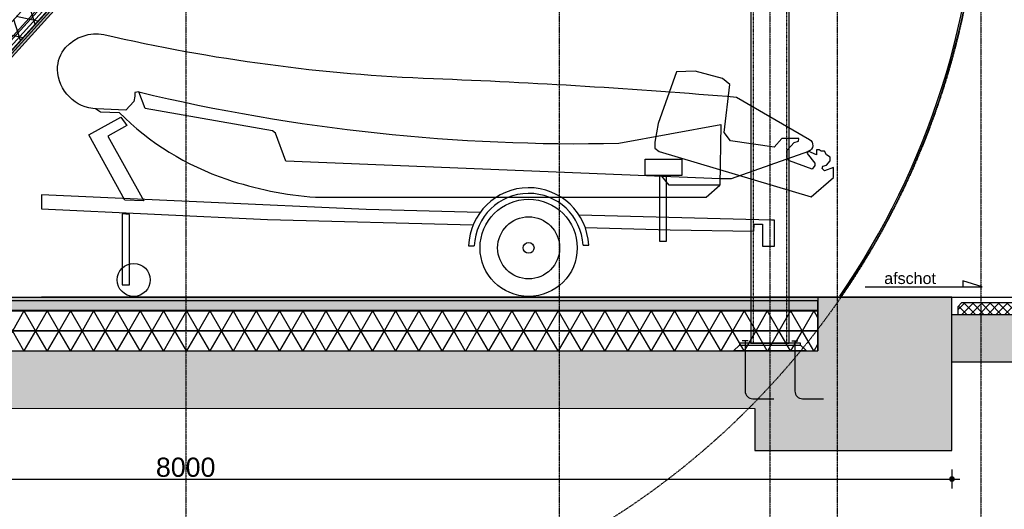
# Model space of a CAD drawing. Header units: metres. Extents: x 135527 to 1530300, y -118103 to -69281.
# Tile 34 of 88: x 145050 to 150190, y -95442 to -92888. Entities that reach past the tile are written whole.
import ezdxf

# ---------------------------------------------------------------- set-up
doc = ezdxf.new("R2010")
doc.units = ezdxf.units.M
doc.header["$LTSCALE"] = 0.1
doc.header["$PDMODE"] = 35
for name, pattern in [('DASHDOT', [1, 0.5, -0.25, 0, -0.25]), ('DASHDOT2', [12.7, 6.35, -3.175, 0, -3.175]), ('HIDDEN', [0.375, 0.25, -0.125]), ('HIDDEN2', [4.7625, 3.175, -1.5875])]:
    doc.linetypes.add(name, pattern=pattern)
doc.layers.get('DEFPOINTS').update_dxf_attribs({"color": 6})
for name, color, linetype in [('03', 7, 'Continuous'), ('03l', 7, 'Continuous'), ('08', 7, 'Continuous'), ('30', 3, 'Continuous'), ('32', 4, 'Continuous'), ('33', 3, 'HIDDEN'), ('_01-STRAMIENEN', 8, 'DASHDOT2'), ('_02-SECTION', 2, 'Continuous'), ('_02-section-thick', 3, 'Continuous'), ('_02Constructie', 2, 'Continuous'), ('_03-PROJECTION', 1, 'Continuous'), ('_04-HIDDEN', 7, 'HIDDEN2'), ('_04-plafond', 252, 'HIDDEN2'), ('_05text100', 8, 'Continuous'), ('_06-DIMENSIONS', 7, 'Continuous'), ('_07-Symbols Architectural', 8, 'Continuous'), ('_07BadInrichting', 8, 'Continuous'), ('_09-HATCH', 7, 'Continuous'), ('_09hatchDetail', 7, 'Continuous'), ('_11-BLOCKS', 7, 'Continuous')]:
    doc.layers.add(name, color=color, linetype=linetype)
doc.layers.add('_01Hulplijnen', color=6, linetype='Continuous', plot=False)
doc.styles.add('NIOstandard', font='arial.ttf')
doc.dimstyles.new('NIO-50-KLEIN', dxfattribs={"dimtxt": 100, "dimasz": 10, "dimexe": 2, "dimexo": 5, "dimgap": 10, "dimtad": 1, "dimdec": 0, "dimzin": 0, "dimdsep": 46, "dimtxsty": 'NIOstandard', "dimblk1": 'MAATSTR', "dimblk2": 'MAATSTR', "dimsah": 1, "dimcen": 0, "dimdle": 1.5, "dimse1": 1, "dimse2": 1, "dimclrd": 7, "dimclre": 256, "dimclrt": 256, "dimazin": 0, "dimtfac": 1, "dimtdec": 0, "dimtofl": 0, "dimtmove": 1, "dimatfit": 2, "dimldrblk": 'MAATSTR', "dimfxl": 1, "dimtvp": 1, "dimtolj": 1, "dimtzin": 0, "dimarcsym": 0})

# ---------------------------------------------------------------- blocks, each defined once
blk = doc.blocks.new('MAATSTR')
at = {"linetype": 'Continuous'}
for p, q in [((-4.17, 0), (4.17, 0)), ((0, 5), (0, -5))]:
    blk.add_line(p, q, dxfattribs=at)
at = {"linetype": 'Continuous', "const_width": 1.5}
blk.add_lwpolyline([(-0.75, 0, 1), (0.75, 0, 1)], format="xyb", close=True, dxfattribs=at)
blk = doc.blocks.new('*D234')
at = {"layer": '_06-DIMENSIONS', "color": 7, "lineweight": -2, "transparency": 16777216}
blk.add_line((-4140, -1533.7), (4140, -1533.7), dxfattribs=at)
at = {"layer": 'DEFPOINTS', "color": 0, "transparency": 16777216}
for p in [(-4150, 366.3), (4150, 366.3), (4150, -1533.7)]:
    blk.add_point(p, dxfattribs=at)
at = {"layer": '_06-DIMENSIONS', "color": 7, "lineweight": -2, "transparency": 16777216, "xscale": 10, "yscale": 10, "zscale": 10, "rotation": 180}
blk.add_blockref('MAATSTR', (-4150, -1533.7), dxfattribs=at)
at = {"layer": '_06-DIMENSIONS', "color": 7, "lineweight": -2, "transparency": 16777216, "xscale": 10, "yscale": 10, "zscale": 10}
blk.add_blockref('MAATSTR', (4150, -1533.7), dxfattribs=at)
at = {"layer": '_06-DIMENSIONS', "transparency": 16777216, "insert": (0, -1472.6), "char_height": 100, "attachment_point": 5, "style": 'NIOstandard'}
blk.add_mtext('\\A1;8300', dxfattribs=at)
blk = doc.blocks.new('*U28')
at = {"layer": '_01Hulplijnen'}
blk.add_lwpolyline([(0, 1750), (-4200, 1750)], dxfattribs=at)
at = {"layer": '_07-Symbols Architectural'}
blk.add_lwpolyline([(-572.3, 2793.7), (-191.7, 2573.2, -0.628987), (-196.7, 2509.5), (-601, 2367.5), (-657.6, 2367.5), (-2925.5, 2458.7), (-2979.3, 2605.3), (-2993.9, 2617.4), (-3659.6, 2733.5), (-3691.7, 2820.5), (-3712.2, 2817.8), (-3712.2, 2797.7), (-3718.2, 2770.4), (-3760.5, 2725.1), (-3912.2, 2732.1, -0.394614), (-4116.1, 2938.2, -0.192826), (-4074, 3052.3, -0.260673), (-3874, 3120.2, 0.047293), (-2154, 2890.4, -0.011377), (-572.3, 2793.7)], format="xyb", close=True, dxfattribs=at)
for points in [[(-885, 2925.5), (-981.1, 2655.4), (-997.9, 2558.5), (-997.9, 2527.3), (-976.8, 2509.1), (-182.9, 2273.6), (-65.3, 2374.1), (-65.3, 2427.1), (-113.4, 2409.1), (-126, 2420.3), (-122.5, 2433.6), (-101.8, 2439), (-82.6, 2461.1), (-82.6, 2480.8), (-102.8, 2493.2), (-112.6, 2511.4), (-130.8, 2511.4), (-140.7, 2518.3), (-154, 2518.3), (-154, 2493.2), (-197.8, 2510.9), (-202.6, 2498.9), (-164.3, 2449.8), (-164.3, 2436), (-178.1, 2418.3), (-295.2, 2460.9), (-307, 2475.1), (-307, 2516), (-270.8, 2556.4), (-249.1, 2563.4), (-246.1, 2578.5), (-336.3, 2578.5), (-376.5, 2533.3), (-602.9, 2565), (-636.4, 2609.5), (-607, 2859.8), (-645.5, 2891.1), (-788.1, 2928.2)], [(-1049.6, 2470.5), (-857.2, 2470.5), (-857.2, 2385), (-1049.6, 2385)], [(-973.3, 2385), (-939.8, 2385), (-939.8, 2040.4), (-973.3, 2040.4)], [(-3778.6, 1815.1), (-3740.5, 1815.1), (-3741.1, 2181.7), (-3779.7, 2184.8)]]:
    blk.add_lwpolyline(points, close=True, dxfattribs=at)
for points in [[(-3691.7, 2820.5, 0.063678), (-1187.4, 2552.7), (-654.3, 2650.4), (-660, 2333.9), (-924.6, 2333.9), (-962, 2380.9)], [(-3917.6, 2733.4), (-3892, 2716.2), (-3794, 2712.5, 0.115058), (-3233.2, 2365.1, 0.062989), (-2769.4, 2271.2), (-730.9, 2271.2), (-660, 2333.9)]]:
    blk.add_lwpolyline(points, format="xyb", dxfattribs=at)
for points in [[(-3755.1, 2644.6), (-3853.9, 2589.5), (-3665.9, 2252.6), (-3765.7, 2256.5), (-3952.9, 2596.1), (-3785.2, 2688.8), (-3755.1, 2644.6)], [(-1911.5, 2191.2), (-2505.3, 2206.4), (-4200, 2283.4), (-4200, 2210.4), (-3020.6, 2155.4), (-1947.1, 2127.7)], [(-1361.7, 2112.6), (-918.4, 2101.1), (-481.5, 2093.7), (-480.9, 2131.1), (-436.9, 2130.4), (-436.9, 2015.2), (-374.6, 2015.2), (-374.6, 2151.9), (-390.5, 2152.3), (-1394, 2178)], [(-1970.9, 2017.4), (-1941.3, 2017.6)], [(-1373.5, 2021.4), (-1343.8, 2021.6)]]:
    blk.add_lwpolyline(points, dxfattribs=at)
for centre, radius in [((-1657.3, 2007.2), 253.7), ((-1657.3, 2007.2), 161.8), ((-1657.3, 2007.2), 28.4), ((-3718.8, 1839.8), 86.3)]:
    blk.add_circle(centre, radius, dxfattribs=at)
for radius, start, end in [(313.8, 2.6315, 178.1408), (284.2, 2.8658, 177.9065)]:
    blk.add_arc((-1657.3, 2007.2), radius, start, end, dxfattribs=at)
blk = doc.blocks.new('*U21')
at = {"layer": '_09-HATCH', "ltscale": 10}
h = blk.add_hatch(dxfattribs=at)
h.set_pattern_fill('NET3', color=256, scale=31.5, style=0)
h.set_pattern_definition([(0, (-10973.16, 0), (0, 100.0125), []), (60, (-10973.16, 0), (-86.6134, 50.00625), []), (120, (-10973.16, 0), (-86.6134, -50.00625), [])])
h.paths.add_polyline_path([(-3268.7, 0), (-14.9, 0), (-14.9, 100), (-3268.7, 100)])
at = {"layer": '_02-SECTION', "color": 1}
blk.add_lwpolyline([(-3268.7, 0), (-14.9, 0), (-14.9, 100), (-3268.7, 100)], close=True, dxfattribs=at)
blk = doc.blocks.new('*U190')
at = {"layer": '_09-HATCH'}
blk.add_hatch(color=253, dxfattribs=at).paths.add_polyline_path([(0, 0), (3208.5, 0), (3208.5, 12.5), (0, 12.5)])
at = {"layer": '_02-SECTION', "color": 1}
blk.add_lwpolyline([(0, 0), (3208.5, 0), (3208.5, 12.5), (0, 12.5)], close=True, dxfattribs=at)
blk = doc.blocks.new('*U397')
at = {"layer": '_01-STRAMIENEN', "color": 253, "linetype": 'HIDDEN', "ltscale": 40}
blk.add_lwpolyline([(-9973.6, 0), (1244.5, 0)], dxfattribs=at)
blk = doc.blocks.new('*U265')
at = {"layer": '_09-HATCH', "ltscale": 10}
h = blk.add_hatch(dxfattribs=at)
h.set_pattern_fill('NET3', color=256, scale=33.075, style=0)
h.set_pattern_definition([(0, (7141.35, 0), (0, 105.0131), []), (60, (7141.35, 0), (-90.944, 52.5066), []), (120, (7141.35, 0), (-90.944, -52.5066), [])])
h.paths.add_polyline_path([(0, 0), (6600, 0), (6600, 105), (0, 105)])
at = {"layer": '_02-SECTION', "color": 1}
blk.add_lwpolyline([(0, 0), (6600, 0), (6600, 105), (0, 105)], close=True, dxfattribs=at)
blk = doc.blocks.new('K50x50x5.0a', base_point=(25, 25))
at = {"layer": '30'}
blk.add_lwpolyline([(5.000005, 0), (44.999995, 0, 0.4142135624), (50, 5.000005), (50, 44.999995, 0.4142135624), (44.999995, 50), (5.000005, 50, 0.4142135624), (0, 44.999995), (0, 5.000005, 0.4142135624), (5.000005, 0, 0.4142135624)], format="xyb", dxfattribs=at)
blk.add_lwpolyline([(5.000005, 5), (44.999995, 5), (45, 44.999995), (5.000005, 45), (5, 5.000005)], dxfattribs=at)
blk = doc.blocks.new('aab_trap')
at = {"layer": '03l'}
for p, q in [((-6601.2, 218002.6), (-6631.2, 218032.6)), ((-6601.2, 217852.6), (-6631.2, 217822.6))]:
    blk.add_line(p, q, dxfattribs=at)
at = {"layer": '08'}
for points in [[(-3696.2, 215729.2), (-3696.2, 215954.2), (-3900.5, 215914.2), (-3900.5, 216139.2), (-4104.7, 216099.2), (-4104.7, 216324.2), (-4308.9, 216284.2), (-4308.9, 216509.2), (-4513.2, 216469.2), (-4513.2, 216694.2), (-4717.4, 216654.2), (-4717.4, 216879.2), (-4921.6, 216839.2), (-4921.6, 217064.2), (-5125.9, 217024.2), (-5125.9, 217249.2), (-5330.1, 217209.2), (-5330.1, 217434.2), (-5534.3, 217394.2), (-5534.3, 217619.2), (-5738.5, 217579.2), (-5738.5, 217804.2), (-5942.8, 217764.2), (-5942.8, 217989.2), (-6147, 217949.2), (-6147, 218174.2), (-6351.2, 218134.2)], [(-3744.2, 215729.2), (-3744.2, 215895.9), (-3948.5, 215855.9), (-3948.5, 216080.9), (-4152.7, 216040.9), (-4152.7, 216265.9), (-4356.9, 216225.9), (-4356.9, 216450.9), (-4561.2, 216410.9), (-4561.2, 216635.9), (-4765.4, 216595.9), (-4765.4, 216820.9), (-4969.6, 216780.9), (-4969.6, 217005.9), (-5173.9, 216965.9), (-5173.9, 217190.9), (-5378.1, 217150.9), (-5378.1, 217375.9), (-5582.3, 217335.9), (-5582.3, 217560.9), (-5786.5, 217520.9), (-5786.5, 217745.9), (-5990.8, 217705.9), (-5990.8, 217930.9), (-6195, 217890.9), (-6195, 218115.9), (-6351.2, 218085.3)]]:
    blk.add_lwpolyline(points, dxfattribs=at)
at = {"layer": '30'}
for p, q in [((-6324.4, 217994.1), (-6591.2, 217994.1)), ((-6591.2, 217994.1), (-6591.2, 217861.1)), ((-6327.7, 217985.6), (-6591.2, 217985.6)), ((-6375.7, 217861.1), (-6324.4, 217994.1)), ((-3976.2, 215855.6), (-6327.7, 217985.6)), ((-3976.2, 215867.1), (-6324.4, 217994.1)), ((-6372.4, 217869.6), (-6591.2, 217869.6)), ((-3976.2, 215699.1), (-6372.4, 217869.6)), ((-6375.7, 217861.1), (-6591.2, 217861.1)), ((-3976.2, 215687.6), (-6375.7, 217861.1)), ((-3966.2, 215647.7), (-3966.2, 215780.7)), ((-3966.2, 215656.2), (-3966.2, 215772.2))]:
    blk.add_line(p, q, dxfattribs=at)
for points in [[(-6195, 217876.9), (-6195, 218061.9), (-6259.7, 218061.9), (-6324.4, 217994.1)], [(-5990.8, 217691.9), (-5990.8, 217876.9), (-6195, 217876.9)], [(-5786.5, 217506.9), (-5786.5, 217691.9), (-5990.8, 217691.9)], [(-5582.3, 217321.9), (-5582.3, 217506.9), (-5786.5, 217506.9)], [(-5378.1, 217136.9), (-5378.1, 217321.9), (-5582.3, 217321.9)], [(-5173.9, 216951.9), (-5173.9, 217136.9), (-5378.1, 217136.9)], [(-4969.6, 216766.9), (-4969.6, 216951.9), (-5173.9, 216951.9)], [(-4765.4, 216581.9), (-4765.4, 216766.9), (-4969.6, 216766.9)], [(-4561.2, 216396.9), (-4561.2, 216581.9), (-4765.4, 216581.9)], [(-4356.9, 216211.9), (-4356.9, 216396.9), (-4561.2, 216396.9)], [(-4152.7, 216026.9), (-4152.7, 216211.9), (-4356.9, 216211.9)], [(-3987.8, 215877.6), (-3948.5, 215877.6), (-3948.5, 216026.9), (-4152.7, 216026.9)]]:
    blk.add_lwpolyline(points, dxfattribs=at)
for points in [[(-6601.2, 217852.6), (-6591.2, 217852.6), (-6591.2, 218002.6), (-6601.2, 218002.6)], [(-3956.2, 215621.2), (-3956.2, 215867.6), (-3976.2, 215867.6), (-3976.2, 215621.2)]]:
    blk.add_lwpolyline(points, close=True, dxfattribs=at)
at = {"layer": '32'}
for p, q in [((-6578.2, 217927.6), (-6841.2, 217927.6)), ((-6578.2, 217911.6), (-6578.2, 217943.6))]:
    blk.add_line(p, q, dxfattribs=at)
for p in [(-6220, 218003.4), (-6015.8, 217818.4), (-5811.5, 217633.4), (-5607.3, 217448.4), (-5403.1, 217263.4), (-5198.9, 217078.4), (-4994.6, 216893.4), (-4790.4, 216708.4), (-4586.2, 216523.4), (-4381.9, 216338.4), (-4177.7, 216153.4), (-3973.5, 215968.4)]:
    blk.add_blockref('K50x50x5.0a', p)
blk = doc.blocks.new('ZI_K200x12.5az_02')
at = {"layer": '03'}
blk.add_lwpolyline([(-30, -160), (-30, 160), (0, 190), (0, -190)], close=True, dxfattribs=at)
at = {"layer": '30', "color": 253}
for points in [[(-2703, -160), (-2713, -160), (-2713, 160), (-2703, 160)], [(-40, -160), (-30, -160), (-30, 160), (-40, 160)], [(-40, -100), (-40, 100), (-2703, 100), (-2703, -100)]]:
    blk.add_lwpolyline(points, close=True, dxfattribs=at)
at = {"layer": '32', "color": 253}
for p, q in [((-53, 114), (-53, 146)), ((-53, -114), (-53, -146))]:
    blk.add_line(p, q, dxfattribs=at)
at = {"layer": '32'}
for points in [[(-53, 130), (210, 130, 0.414214), (250, 170), (250, 280)], [(-53, -130), (210, -130, 0.414214), (250, -90), (250, 20)]]:
    blk.add_lwpolyline(points, format="xyb", dxfattribs=at)
at = {"layer": '33', "color": 253}
blk.add_lwpolyline([(-40, -87.5), (-40, 87.5), (-2703, 87.5), (-2703, -87.5)], close=True, dxfattribs=at)
blk = doc.blocks.new('*D60')
at = {"layer": '_06-DIMENSIONS', "color": 7, "lineweight": -2, "transparency": 16777216}
blk.add_line((143260.1, -91995.2), (143260.1, -94325.2), dxfattribs=at)
at = {"layer": 'DEFPOINTS', "color": 0, "transparency": 16777216}
for p in [(146070.2, -91985.2), (143260.1, -94335.2), (146070.2, -94335.2, 0)]:
    blk.add_point(p, dxfattribs=at)
at = {"layer": '_06-DIMENSIONS', "color": 7, "lineweight": -2, "transparency": 16777216, "xscale": 10, "yscale": 10, "zscale": 10}
for p, rotation in [((143260.1, -91985.2), 90), ((143260.1, -94335.2), 270)]:
    blk.add_blockref('MAATSTR', p, dxfattribs=dict(at, rotation=rotation))
at = {"layer": '_06-DIMENSIONS', "transparency": 16777216, "insert": (143199, -93160.2), "char_height": 100, "attachment_point": 5, "rotation": 90, "style": 'NIOstandard'}
blk.add_mtext('\\A1;2350', dxfattribs=at)
blk = doc.blocks.new('deur_boot')
at = {"layer": '_02-section-thick'}
for radius, end in [(4150, 359.3095), (4142, 359.3081)]:
    blk.add_arc((-4141.7, 50), radius, 325.5098, end, dxfattribs=at)
blk = doc.blocks.new('*D181')
at = {"layer": '_06-DIMENSIONS', "color": 7, "lineweight": -2, "transparency": 16777216}
blk.add_line((141926.5, -95284.1), (149906.5, -95284.1), dxfattribs=at)
at = {"layer": 'DEFPOINTS', "color": 0, "transparency": 16777216}
for p in [(141916.5, -95135.1), (149916.5, -95135.1), (149916.5, -95284.1)]:
    blk.add_point(p, dxfattribs=at)
at = {"layer": '_06-DIMENSIONS', "color": 7, "lineweight": -2, "transparency": 16777216, "xscale": 10, "yscale": 10, "zscale": 10, "rotation": 180}
blk.add_blockref('MAATSTR', (141916.5, -95284.1), dxfattribs=at)
at = {"layer": '_06-DIMENSIONS', "color": 7, "lineweight": -2, "transparency": 16777216, "xscale": 10, "yscale": 10, "zscale": 10}
blk.add_blockref('MAATSTR', (149916.5, -95284.1), dxfattribs=at)
at = {"layer": '_06-DIMENSIONS', "transparency": 16777216, "insert": (145916.5, -95223.1), "char_height": 100, "attachment_point": 5, "style": 'NIOstandard'}
blk.add_mtext('\\A1;8000', dxfattribs=at)
blk = doc.blocks.new('*U86')
at = {"layer": '_05text100', "color": 7}
blk.add_lwpolyline([(-2035, 0), (0, 0), (-339, 105), (-339, 0)], dxfattribs=at)
at = {"layer": '_05text100', "color": 7, "insert": (-1256, 250), "char_height": 200, "width": 1630.38, "attachment_point": 2, "style": 'NIOstandard'}
blk.add_mtext('{\\fArial|b0|i0|c238|p34;afschot }', dxfattribs=at)
blk = doc.blocks.new('*U225')
at = {"layer": '_01-STRAMIENEN', "linetype": 'DASHDOT', "ltscale": 40}
for points in [[(0, 7203.8), (0, -1743.3)], [(1950, 7203.8), (1950, -1743.3)], [(3050, 7203.8), (3050, -1743.3)], [(3400, 7203.8), (3400, -1743.3)], [(4150, 7203.8), (4150, -1743.3)]]:
    blk.add_lwpolyline(points, dxfattribs=at)
at = {"layer": '_04-HIDDEN', "color": 252, "ltscale": 10}
blk.add_circle((0, 2716.3), 4150, dxfattribs=at)
at = {"layer": 'DEFPOINTS'}
blk.add_line((-4972.6, 366.3), (4972.6, 366.3), dxfattribs=at)
at = {"layer": '_06-DIMENSIONS'}
dim = blk.add_linear_dim(base=(4150, -1533.7), p1=(-4150, 366.3), p2=(4150, 366.3), dimstyle='NIO-50-KLEIN', dxfattribs=at)
dim.commit()
dim.dimension.update_dxf_attribs({"geometry": '*D234', "text_midpoint": (0, -1472.6)})

msp = doc.modelspace()

# ---------------------------------------------------------------- hatches: boundary and pattern name
at = {"layer": '_02Constructie'}
h = msp.add_hatch(color=253, dxfattribs=at)
h.dxf.hatch_style = 1
h.paths.add_polyline_path([(141916.5, -94335.2), (141916.5, -94675.2), (141916.5, -95135.1), (142946, -95135.1), (142946, -94915), (148887.1, -94915.2), (148887.1, -95135.2), (149916.5, -95135.2), (149916.5, -94335.2), (149216.5, -94335.2), (149216.5, -94615.2), (142616.5, -94616.4), (142616.5, -94386.9), (142346, -94385.6), (142330.9, -94335.2)])
at = {"layer": '_09-HATCH'}
h = msp.add_hatch(dxfattribs=at)
h.set_pattern_fill('ANSI37', color=250, scale=10, style=0)
h.set_pattern_definition([(45, (41274.975, -30), (-22.45064, 22.45064), []), (135, (41274.975, -30), (-22.45064, -22.45064), [])])
h.paths.add_polyline_path([(149946.5, -94425.2), (151936.5, -94425.2), (151936.5, -94385.2), (151916.5, -94365.2), (149966.5, -94365.2), (149946.5, -94385.2)])
at = {"layer": '_09-HATCH', "linetype": 'Continuous'}
h = msp.add_hatch(dxfattribs=at)
h.set_pattern_fill('AR-SAND', color=256, scale=0.5, angle=41.8809, style=0)
h.set_pattern_definition([(79.380856, (41274.975, -30), (-16.9318575, 17.685178), [0, -19.304, 0, -21.59, 0, -20.6375]), (49.380856, (41274.975, -30), (-7.1927595, 41.68978), [0, -10.414, 0, -17.399, 0, -6.6675]), (9.380856, (41263.344, -40.428), (29.398089, 26.4561875), [0, -6.35, 0, -22.86, 0, -29.845]), (359.380856, (41263.344, -40.43), (20.983511, 33.785827), [0, -3.175, 0, -14.986, 0, -17.145])])
h.paths.add_polyline_path([(149916.5, -94425.2), (151936.5, -94425.2), (151936.5, -94675.2), (149916.5, -94675.2)])
at = {"layer": '_09hatchDetail'}
for color, points in [(252, [(142626.5, -94335.2), (149216.5, -94335.2), (149216.5, -94355.2), (142626.5, -94355.2)]), (253, [(149216.5, -94355.2), (142626.6, -94355.2), (142626.6, -94405.2), (149216.5, -94405.2)])]:
    msp.add_hatch(color=color, dxfattribs=at).paths.add_polyline_path(points)

# ---------------------------------------------------------------- linework, layer by layer
at = {"layer": '_02-SECTION'}
for points in [[(149216.5, -94355.2), (142626.4, -94355.2), (142626.4, -94405.2), (149216.5, -94405.2)], [(149946.5, -94425.2), (151936.5, -94425.2), (151936.5, -94385.2), (151916.5, -94365.2), (149966.5, -94365.2), (149946.5, -94385.2)]]:
    msp.add_lwpolyline(points, close=True, dxfattribs=at)
at = {"layer": '_02Constructie'}
msp.add_lwpolyline([(141916.5, -94335.2), (141916.5, -94675.2), (141916.5, -95135.1), (142946, -95135.1), (142946, -94915), (148887.1, -94915.2), (148887.1, -95135.2), (149916.5, -95135.2), (149916.5, -94335.2), (149216.5, -94335.2), (149216.5, -94615.2), (142616.5, -94616.4), (142616.5, -94386.9), (142346, -94385.6), (142330.9, -94335.2)], close=True, dxfattribs=at)
at = {"layer": 'DEFPOINTS', "linetype": 'Continuous', "flags": 128}
msp.add_lwpolyline([(149916.5, -94425.2), (151936.5, -94425.2), (151936.5, -94675.2), (149916.5, -94675.2)], close=True, dxfattribs=at)

# ---------------------------------------------------------------- block references
at = {"extrusion": (0, 0, -1), "xscale": -1, "zscale": -1}
for name, p, rotation in [('aab_trap', (-361630.7, -87984), 270), ('ZI_K200x12.5az_02', (-148966.5, -94615.2), 90)]:
    msp.add_blockref(name, p, dxfattribs=dict(at, rotation=rotation))
at = {"layer": '_02Constructie'}
for name, p in [('*U225', (145916.5, -94701.6)), ('*U397', (150436.5, -94335.2))]:
    msp.add_blockref(name, p, dxfattribs=at)
at = {"layer": '_03-PROJECTION'}
msp.add_blockref('deur_boot', (150058.2, -92035.2), dxfattribs=at)
at = {"layer": '_04-plafond', "ltscale": 100, "xscale": -1, "rotation": 47.82851911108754}
msp.add_blockref('*U21', (143765.8, -94418.5), dxfattribs=at)
at = {"layer": '_07BadInrichting'}
msp.add_blockref('*U28', (149364, -96085.2, 0), dxfattribs=at)
at = {"layer": '_11-BLOCKS', "xscale": -1, "rotation": 47.82851911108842}
for p in [(146003.4, -91965.6), (146012.4, -91973.8)]:
    msp.add_blockref('*U190', p, dxfattribs=at)
at = {"layer": '_11-BLOCKS', "xscale": 0.3, "yscale": 0.3, "zscale": 0.3}
msp.add_blockref('*U86', (150074.5, -94281.8), dxfattribs=at)
at = {"layer": '_11-BLOCKS'}
for p in [(142616.5, -94510.2), (142616.5, -94615.2)]:
    msp.add_blockref('*U265', p, dxfattribs=at)

# ---------------------------------------------------------------- dimensions: what is measured, and where the dimension line sits
at = {"layer": '_06-DIMENSIONS'}
dim = msp.add_linear_dim(base=(143260.1, -94335.2), p1=(146070.2, -91985.2), p2=(146070.2, -94335.2, 0), angle=90, dimstyle='NIO-50-KLEIN', dxfattribs=at)
dim.commit()
dim.dimension.update_dxf_attribs({"geometry": '*D60', "text_midpoint": (143199, -93160.2)})
dim = msp.add_linear_dim(base=(149916.5, -95284.1), p1=(141916.5, -95135.1), p2=(149916.5, -95135.1), dimstyle='NIO-50-KLEIN', dxfattribs=at)
dim.commit()
dim.dimension.update_dxf_attribs({"geometry": '*D181', "text_midpoint": (145916.5, -95223.1)})

doc.saveas('drawing.dxf')
